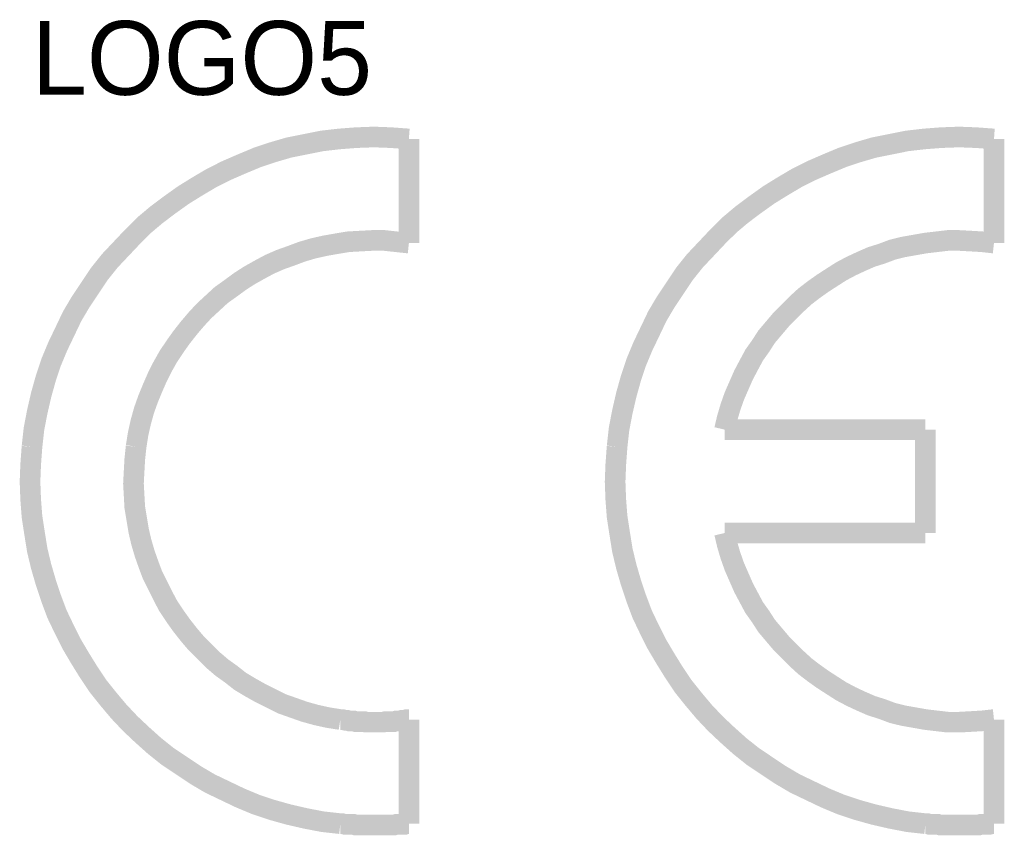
# Model space of a CAD drawing. Header units: inches. Extents: x 0 to 17, y 0 to 11.
# Tile 26 of 39: x 5.818 to 6.382, y 7.597 to 8.064. Entities that reach past the tile are written whole.
import ezdxf

# ---------------------------------------------------------------- set-up
doc = ezdxf.new("R2010")
doc.units = ezdxf.units.IN
doc.header["$MEASUREMENT"] = 0
doc.layers.add('Sheet', color=255, linetype='Continuous')

msp = doc.modelspace()

# ---------------------------------------------------------------- linework, layer by layer
at = {"layer": 'Sheet'}
for points in [[(6.04106, 7.99558, 0.0118, 0.0118, 0), (6.03088, 7.99633, 0.0118, 0.0118, 0), (6.02108, 7.99671, 0.0118, 0.0118, 0), (6.01091, 7.99633, 0.0118, 0.0118, 0), (6.00111, 7.99558, 0.0118, 0.0118, 0), (5.99131, 7.99445, 0.0118, 0.0118, 0), (5.98189, 7.99256, 0.0118, 0.0118, 0), (5.97246, 7.99068, 0.0118, 0.0118, 0), (5.96342, 7.98804, 0.0118, 0.0118, 0), (5.95437, 7.98503, 0.0118, 0.0118, 0), (5.94533, 7.98126, 0.0118, 0.0118, 0), (5.93666, 7.97749, 0.0118, 0.0118, 0), (5.92837, 7.97334, 0.0118, 0.0118, 0), (5.92007, 7.96844, 0.0118, 0.0118, 0), (5.91216, 7.96354, 0.0118, 0.0118, 0), (5.90424, 7.95789, 0.0118, 0.0118, 0), (5.89671, 7.95223, 0.0118, 0.0118, 0), (5.88954, 7.9462, 0.0118, 0.0118, 0), (5.88276, 7.93942, 0.0118, 0.0118, 0), (5.87635, 7.93263, 0.0118, 0.0118, 0), (5.86995, 7.92585, 0.0118, 0.0118, 0), (5.86391, 7.91831, 0.0118, 0.0118, 0), (5.85864, 7.9104, 0.0118, 0.0118, 0), (5.85336, 7.90248, 0.0118, 0.0118, 0), (5.84846, 7.89419, 0.0118, 0.0118, 0), (5.84432, 7.88552, 0.0118, 0.0118, 0), (5.84017, 7.87685, 0.0118, 0.0118, 0), (5.8364, 7.8678, 0.0118, 0.0118, 0), (5.83339, 7.85876, 0.0118, 0.0118, 0), (5.83075, 7.84934, 0.0118, 0.0118, 0), (5.82849, 7.83954, 0.0118, 0.0118, 0), (5.8266, 7.82974, 0.0118, 0.0118, 0), (5.82547, 7.81956, 0.0118, 0.0118, 0)], [(6.04106, 7.99558, 0.0118, 0.0118, 0), (6.04106, 7.93603, 0.0118, 0.0118, 0)], [(6.37575, 7.99558, 0.0118, 0.0118, 0), (6.36558, 7.99633, 0.0118, 0.0118, 0), (6.35578, 7.99671, 0.0118, 0.0118, 0), (6.3456, 7.99633, 0.0118, 0.0118, 0), (6.3358, 7.99558, 0.0118, 0.0118, 0), (6.326, 7.99445, 0.0118, 0.0118, 0), (6.31658, 7.99256, 0.0118, 0.0118, 0), (6.30716, 7.99068, 0.0118, 0.0118, 0), (6.29811, 7.98804, 0.0118, 0.0118, 0), (6.28907, 7.98503, 0.0118, 0.0118, 0), (6.28002, 7.98126, 0.0118, 0.0118, 0), (6.27135, 7.97749, 0.0118, 0.0118, 0), (6.26306, 7.97334, 0.0118, 0.0118, 0), (6.25477, 7.96844, 0.0118, 0.0118, 0), (6.24685, 7.96354, 0.0118, 0.0118, 0), (6.23894, 7.95789, 0.0118, 0.0118, 0), (6.2314, 7.95223, 0.0118, 0.0118, 0), (6.22424, 7.9462, 0.0118, 0.0118, 0), (6.21745, 7.93942, 0.0118, 0.0118, 0), (6.21105, 7.93263, 0.0118, 0.0118, 0), (6.20464, 7.92585, 0.0118, 0.0118, 0), (6.19861, 7.91831, 0.0118, 0.0118, 0), (6.19333, 7.9104, 0.0118, 0.0118, 0), (6.18805, 7.90248, 0.0118, 0.0118, 0), (6.18315, 7.89419, 0.0118, 0.0118, 0), (6.17901, 7.88552, 0.0118, 0.0118, 0), (6.17486, 7.87685, 0.0118, 0.0118, 0), (6.17109, 7.8678, 0.0118, 0.0118, 0), (6.16808, 7.85876, 0.0118, 0.0118, 0), (6.16544, 7.84934, 0.0118, 0.0118, 0), (6.16318, 7.83954, 0.0118, 0.0118, 0), (6.16129, 7.82974, 0.0118, 0.0118, 0), (6.16016, 7.81956, 0.0118, 0.0118, 0)], [(6.37575, 7.99558, 0.0118, 0.0118, 0), (6.37575, 7.93603, 0.0118, 0.0118, 0)], [(6.04106, 7.93603, 0.0118, 0.0118, 0), (6.0339, 7.93678, 0.0118, 0.0118, 0), (6.02712, 7.93753, 0.0118, 0.0118, 0), (6.01995, 7.93753, 0.0118, 0.0118, 0), (6.01317, 7.93716, 0.0118, 0.0118, 0), (6.00639, 7.93678, 0.0118, 0.0118, 0), (5.9996, 7.93565, 0.0118, 0.0118, 0), (5.99319, 7.93452, 0.0118, 0.0118, 0), (5.98641, 7.93301, 0.0118, 0.0118, 0), (5.98, 7.93113, 0.0118, 0.0118, 0), (5.97397, 7.92887, 0.0118, 0.0118, 0), (5.96756, 7.9266, 0.0118, 0.0118, 0), (5.96153, 7.92397, 0.0118, 0.0118, 0), (5.95588, 7.92095, 0.0118, 0.0118, 0), (5.94985, 7.91756, 0.0118, 0.0118, 0), (5.94457, 7.91417, 0.0118, 0.0118, 0), (5.93892, 7.91002, 0.0118, 0.0118, 0), (5.93364, 7.90625, 0.0118, 0.0118, 0), (5.92874, 7.90173, 0.0118, 0.0118, 0), (5.92384, 7.8972, 0.0118, 0.0118, 0), (5.91932, 7.8923, 0.0118, 0.0118, 0), (5.91517, 7.8874, 0.0118, 0.0118, 0), (5.91103, 7.88213, 0.0118, 0.0118, 0), (5.90726, 7.87685, 0.0118, 0.0118, 0), (5.90349, 7.8712, 0.0118, 0.0118, 0), (5.9001, 7.86517, 0.0118, 0.0118, 0), (5.89708, 7.85914, 0.0118, 0.0118, 0), (5.89444, 7.8531, 0.0118, 0.0118, 0), (5.89181, 7.8467, 0.0118, 0.0118, 0), (5.88954, 7.84029, 0.0118, 0.0118, 0), (5.88766, 7.8335, 0.0118, 0.0118, 0), (5.88615, 7.82672, 0.0118, 0.0118, 0), (5.88502, 7.81956, 0.0118, 0.0118, 0)], [(6.37575, 7.93603, 0.0118, 0.0118, 0), (6.36897, 7.93678, 0.0118, 0.0118, 0), (6.36256, 7.93716, 0.0118, 0.0118, 0), (6.35578, 7.93753, 0.0118, 0.0118, 0), (6.34937, 7.93753, 0.0118, 0.0118, 0), (6.34296, 7.93678, 0.0118, 0.0118, 0), (6.33656, 7.93603, 0.0118, 0.0118, 0), (6.33015, 7.9349, 0.0118, 0.0118, 0), (6.32374, 7.93377, 0.0118, 0.0118, 0), (6.31771, 7.93226, 0.0118, 0.0118, 0), (6.31168, 7.93, 0.0118, 0.0118, 0), (6.30565, 7.92811, 0.0118, 0.0118, 0), (6.29962, 7.92547, 0.0118, 0.0118, 0), (6.29397, 7.92283, 0.0118, 0.0118, 0), (6.28831, 7.91982, 0.0118, 0.0118, 0), (6.28303, 7.91643, 0.0118, 0.0118, 0), (6.27776, 7.91303, 0.0118, 0.0118, 0), (6.27248, 7.90927, 0.0118, 0.0118, 0), (6.26758, 7.9055, 0.0118, 0.0118, 0), (6.26306, 7.90135, 0.0118, 0.0118, 0), (6.25854, 7.89683, 0.0118, 0.0118, 0), (6.25401, 7.8923, 0.0118, 0.0118, 0), (6.24987, 7.8874, 0.0118, 0.0118, 0), (6.24572, 7.8825, 0.0118, 0.0118, 0), (6.24233, 7.87723, 0.0118, 0.0118, 0), (6.23856, 7.87195, 0.0118, 0.0118, 0), (6.23554, 7.8663, 0.0118, 0.0118, 0), (6.23253, 7.86064, 0.0118, 0.0118, 0), (6.22989, 7.85461, 0.0118, 0.0118, 0), (6.22725, 7.84858, 0.0118, 0.0118, 0), (6.22499, 7.84217, 0.0118, 0.0118, 0), (6.22311, 7.83577, 0.0118, 0.0118, 0), (6.2216, 7.82936, 0.0118, 0.0118, 0)], [(6.2216, 7.82936, 0.0118, 0.0118, 0), (6.33656, 7.82936, 0.0118, 0.0118, 0)], [(6.33656, 7.82936, 0.0118, 0.0118, 0), (6.33656, 7.77018, 0.0118, 0.0118, 0)], [(5.82547, 7.81956, 0.0118, 0.0118, 0), (5.82472, 7.80938, 0.0118, 0.0118, 0), (5.82434, 7.79958, 0.0118, 0.0118, 0), (5.82472, 7.78941, 0.0118, 0.0118, 0), (5.82547, 7.77961, 0.0118, 0.0118, 0), (5.82698, 7.76981, 0.0118, 0.0118, 0), (5.82849, 7.76038, 0.0118, 0.0118, 0), (5.83075, 7.75096, 0.0118, 0.0118, 0), (5.83339, 7.74191, 0.0118, 0.0118, 0), (5.8364, 7.73287, 0.0118, 0.0118, 0), (5.83979, 7.72382, 0.0118, 0.0118, 0), (5.84394, 7.71515, 0.0118, 0.0118, 0), (5.84808, 7.70686, 0.0118, 0.0118, 0), (5.85298, 7.69857, 0.0118, 0.0118, 0), (5.85788, 7.69065, 0.0118, 0.0118, 0), (5.86316, 7.68274, 0.0118, 0.0118, 0), (5.86919, 7.6752, 0.0118, 0.0118, 0), (5.87522, 7.66804, 0.0118, 0.0118, 0), (5.88163, 7.66125, 0.0118, 0.0118, 0), (5.88841, 7.65485, 0.0118, 0.0118, 0), (5.89557, 7.64844, 0.0118, 0.0118, 0), (5.90311, 7.64241, 0.0118, 0.0118, 0), (5.91103, 7.63713, 0.0118, 0.0118, 0), (5.91894, 7.63185, 0.0118, 0.0118, 0), (5.92723, 7.62695, 0.0118, 0.0118, 0), (5.9359, 7.62281, 0.0118, 0.0118, 0), (5.94457, 7.61866, 0.0118, 0.0118, 0), (5.95362, 7.61489, 0.0118, 0.0118, 0), (5.96266, 7.61188, 0.0118, 0.0118, 0), (5.97209, 7.60924, 0.0118, 0.0118, 0), (5.98189, 7.60698, 0.0118, 0.0118, 0), (5.99169, 7.60509, 0.0118, 0.0118, 0), (6.00186, 7.60396, 0.0118, 0.0118, 0)], [(5.88502, 7.81956, 0.0118, 0.0118, 0), (5.88427, 7.8124, 0.0118, 0.0118, 0), (5.88389, 7.80561, 0.0118, 0.0118, 0), (5.88351, 7.79845, 0.0118, 0.0118, 0), (5.88389, 7.79167, 0.0118, 0.0118, 0), (5.88427, 7.78488, 0.0118, 0.0118, 0), (5.8854, 7.7781, 0.0118, 0.0118, 0), (5.88653, 7.77131, 0.0118, 0.0118, 0), (5.88804, 7.76491, 0.0118, 0.0118, 0), (5.88992, 7.7585, 0.0118, 0.0118, 0), (5.89218, 7.75209, 0.0118, 0.0118, 0), (5.89444, 7.74606, 0.0118, 0.0118, 0), (5.89746, 7.74003, 0.0118, 0.0118, 0), (5.90047, 7.734, 0.0118, 0.0118, 0), (5.90349, 7.72834, 0.0118, 0.0118, 0), (5.90726, 7.72269, 0.0118, 0.0118, 0), (5.91103, 7.71741, 0.0118, 0.0118, 0), (5.91517, 7.71214, 0.0118, 0.0118, 0), (5.91932, 7.70724, 0.0118, 0.0118, 0), (5.92422, 7.70234, 0.0118, 0.0118, 0), (5.92874, 7.69781, 0.0118, 0.0118, 0), (5.93402, 7.69329, 0.0118, 0.0118, 0), (5.9393, 7.68952, 0.0118, 0.0118, 0), (5.94457, 7.68538, 0.0118, 0.0118, 0), (5.95023, 7.68198, 0.0118, 0.0118, 0), (5.95626, 7.67859, 0.0118, 0.0118, 0), (5.96229, 7.67558, 0.0118, 0.0118, 0), (5.96832, 7.67256, 0.0118, 0.0118, 0), (5.97473, 7.6703, 0.0118, 0.0118, 0), (5.98113, 7.66804, 0.0118, 0.0118, 0), (5.98792, 7.66615, 0.0118, 0.0118, 0), (5.9947, 7.66465, 0.0118, 0.0118, 0), (6.00186, 7.66351, 0.0118, 0.0118, 0)], [(6.16016, 7.81956, 0.0118, 0.0118, 0), (6.15941, 7.80938, 0.0118, 0.0118, 0), (6.15903, 7.79958, 0.0118, 0.0118, 0), (6.15941, 7.78941, 0.0118, 0.0118, 0), (6.16016, 7.77961, 0.0118, 0.0118, 0), (6.16167, 7.76981, 0.0118, 0.0118, 0), (6.16318, 7.76038, 0.0118, 0.0118, 0), (6.16544, 7.75096, 0.0118, 0.0118, 0), (6.16808, 7.74191, 0.0118, 0.0118, 0), (6.17109, 7.73287, 0.0118, 0.0118, 0), (6.17449, 7.72382, 0.0118, 0.0118, 0), (6.17863, 7.71515, 0.0118, 0.0118, 0), (6.18278, 7.70686, 0.0118, 0.0118, 0), (6.18768, 7.69857, 0.0118, 0.0118, 0), (6.19258, 7.69065, 0.0118, 0.0118, 0), (6.19785, 7.68274, 0.0118, 0.0118, 0), (6.20388, 7.6752, 0.0118, 0.0118, 0), (6.20991, 7.66804, 0.0118, 0.0118, 0), (6.21632, 7.66125, 0.0118, 0.0118, 0), (6.22311, 7.65485, 0.0118, 0.0118, 0), (6.23027, 7.64844, 0.0118, 0.0118, 0), (6.23781, 7.64241, 0.0118, 0.0118, 0), (6.24572, 7.63713, 0.0118, 0.0118, 0), (6.25364, 7.63185, 0.0118, 0.0118, 0), (6.26193, 7.62695, 0.0118, 0.0118, 0), (6.2706, 7.62281, 0.0118, 0.0118, 0), (6.27927, 7.61866, 0.0118, 0.0118, 0), (6.28831, 7.61489, 0.0118, 0.0118, 0), (6.29736, 7.61188, 0.0118, 0.0118, 0), (6.30678, 7.60924, 0.0118, 0.0118, 0), (6.31658, 7.60698, 0.0118, 0.0118, 0), (6.32638, 7.60509, 0.0118, 0.0118, 0), (6.33656, 7.60396, 0.0118, 0.0118, 0)], [(6.2216, 7.77018, 0.0118, 0.0118, 0), (6.22311, 7.76377, 0.0118, 0.0118, 0), (6.22499, 7.75737, 0.0118, 0.0118, 0), (6.22725, 7.75096, 0.0118, 0.0118, 0), (6.22989, 7.74493, 0.0118, 0.0118, 0), (6.23253, 7.7389, 0.0118, 0.0118, 0), (6.23554, 7.73324, 0.0118, 0.0118, 0), (6.23856, 7.72759, 0.0118, 0.0118, 0), (6.24233, 7.72231, 0.0118, 0.0118, 0), (6.24572, 7.71704, 0.0118, 0.0118, 0), (6.24987, 7.71214, 0.0118, 0.0118, 0), (6.25401, 7.70724, 0.0118, 0.0118, 0), (6.25854, 7.70271, 0.0118, 0.0118, 0), (6.26306, 7.69819, 0.0118, 0.0118, 0), (6.26758, 7.69404, 0.0118, 0.0118, 0), (6.27248, 7.69028, 0.0118, 0.0118, 0), (6.27776, 7.68651, 0.0118, 0.0118, 0), (6.28303, 7.68311, 0.0118, 0.0118, 0), (6.28831, 7.67972, 0.0118, 0.0118, 0), (6.29397, 7.67671, 0.0118, 0.0118, 0), (6.29962, 7.67407, 0.0118, 0.0118, 0), (6.30565, 7.67143, 0.0118, 0.0118, 0), (6.31168, 7.66954, 0.0118, 0.0118, 0), (6.31771, 7.66728, 0.0118, 0.0118, 0), (6.32374, 7.66578, 0.0118, 0.0118, 0), (6.33015, 7.66465, 0.0118, 0.0118, 0), (6.33656, 7.66351, 0.0118, 0.0118, 0), (6.34296, 7.66276, 0.0118, 0.0118, 0), (6.34937, 7.66201, 0.0118, 0.0118, 0), (6.35578, 7.66201, 0.0118, 0.0118, 0), (6.36256, 7.66238, 0.0118, 0.0118, 0), (6.36897, 7.66276, 0.0118, 0.0118, 0), (6.37575, 7.66351, 0.0118, 0.0118, 0)], [(6.33656, 7.77018, 0.0118, 0.0118, 0), (6.2216, 7.77018, 0.0118, 0.0118, 0)], [(6.00186, 7.66351, 0.0118, 0.0118, 0), (6.00299, 7.66351, 0.0118, 0.0118, 0), (6.0045, 7.66314, 0.0118, 0.0118, 0), (6.00563, 7.66314, 0.0118, 0.0118, 0), (6.00676, 7.66276, 0.0118, 0.0118, 0), (6.00789, 7.66276, 0.0118, 0.0118, 0), (6.0094, 7.66276, 0.0118, 0.0118, 0), (6.01053, 7.66238, 0.0118, 0.0118, 0), (6.01166, 7.66238, 0.0118, 0.0118, 0), (6.01317, 7.66238, 0.0118, 0.0118, 0), (6.0143, 7.66238, 0.0118, 0.0118, 0), (6.01543, 7.66238, 0.0118, 0.0118, 0), (6.01656, 7.66201, 0.0118, 0.0118, 0), (6.01807, 7.66201, 0.0118, 0.0118, 0), (6.0192, 7.66201, 0.0118, 0.0118, 0), (6.02033, 7.66201, 0.0118, 0.0118, 0), (6.02146, 7.66201, 0.0118, 0.0118, 0), (6.02297, 7.66201, 0.0118, 0.0118, 0), (6.0241, 7.66201, 0.0118, 0.0118, 0), (6.02523, 7.66201, 0.0118, 0.0118, 0), (6.02636, 7.66201, 0.0118, 0.0118, 0), (6.02787, 7.66238, 0.0118, 0.0118, 0), (6.029, 7.66238, 0.0118, 0.0118, 0), (6.03013, 7.66238, 0.0118, 0.0118, 0), (6.03126, 7.66238, 0.0118, 0.0118, 0), (6.03277, 7.66238, 0.0118, 0.0118, 0), (6.0339, 7.66276, 0.0118, 0.0118, 0), (6.03503, 7.66276, 0.0118, 0.0118, 0), (6.03616, 7.66276, 0.0118, 0.0118, 0), (6.03729, 7.66314, 0.0118, 0.0118, 0), (6.0388, 7.66314, 0.0118, 0.0118, 0), (6.03993, 7.66351, 0.0118, 0.0118, 0), (6.04106, 7.66351, 0.0118, 0.0118, 0)], [(6.04106, 7.66351, 0.0118, 0.0118, 0), (6.04106, 7.60396, 0.0118, 0.0118, 0)], [(6.37575, 7.66351, 0.0118, 0.0118, 0), (6.37575, 7.60396, 0.0118, 0.0118, 0)], [(6.00186, 7.60396, 0.0118, 0.0118, 0), (6.00299, 7.60396, 0.0118, 0.0118, 0), (6.0045, 7.60358, 0.0118, 0.0118, 0), (6.00563, 7.60358, 0.0118, 0.0118, 0), (6.00676, 7.60358, 0.0118, 0.0118, 0), (6.00789, 7.60358, 0.0118, 0.0118, 0), (6.0094, 7.60358, 0.0118, 0.0118, 0), (6.01053, 7.60321, 0.0118, 0.0118, 0), (6.01166, 7.60321, 0.0118, 0.0118, 0), (6.01317, 7.60321, 0.0118, 0.0118, 0), (6.0143, 7.60321, 0.0118, 0.0118, 0), (6.01543, 7.60321, 0.0118, 0.0118, 0), (6.01656, 7.60321, 0.0118, 0.0118, 0), (6.01807, 7.60321, 0.0118, 0.0118, 0), (6.0192, 7.60321, 0.0118, 0.0118, 0), (6.02033, 7.60321, 0.0118, 0.0118, 0), (6.02146, 7.60321, 0.0118, 0.0118, 0), (6.02297, 7.60321, 0.0118, 0.0118, 0), (6.0241, 7.60321, 0.0118, 0.0118, 0), (6.02523, 7.60321, 0.0118, 0.0118, 0), (6.02636, 7.60321, 0.0118, 0.0118, 0), (6.02787, 7.60321, 0.0118, 0.0118, 0), (6.029, 7.60321, 0.0118, 0.0118, 0), (6.03013, 7.60321, 0.0118, 0.0118, 0), (6.03126, 7.60321, 0.0118, 0.0118, 0), (6.03277, 7.60321, 0.0118, 0.0118, 0), (6.0339, 7.60358, 0.0118, 0.0118, 0), (6.03503, 7.60358, 0.0118, 0.0118, 0), (6.03616, 7.60358, 0.0118, 0.0118, 0), (6.03729, 7.60358, 0.0118, 0.0118, 0), (6.0388, 7.60358, 0.0118, 0.0118, 0), (6.03993, 7.60396, 0.0118, 0.0118, 0), (6.04106, 7.60396, 0.0118, 0.0118, 0)], [(6.33656, 7.60396, 0.0118, 0.0118, 0), (6.33769, 7.60396, 0.0118, 0.0118, 0), (6.33882, 7.60358, 0.0118, 0.0118, 0), (6.34032, 7.60358, 0.0118, 0.0118, 0), (6.34146, 7.60358, 0.0118, 0.0118, 0), (6.34259, 7.60358, 0.0118, 0.0118, 0), (6.34372, 7.60358, 0.0118, 0.0118, 0), (6.34485, 7.60321, 0.0118, 0.0118, 0), (6.34636, 7.60321, 0.0118, 0.0118, 0), (6.34749, 7.60321, 0.0118, 0.0118, 0), (6.34862, 7.60321, 0.0118, 0.0118, 0), (6.34975, 7.60321, 0.0118, 0.0118, 0), (6.35125, 7.60321, 0.0118, 0.0118, 0), (6.35239, 7.60321, 0.0118, 0.0118, 0), (6.35352, 7.60321, 0.0118, 0.0118, 0), (6.35465, 7.60321, 0.0118, 0.0118, 0), (6.35615, 7.60321, 0.0118, 0.0118, 0), (6.35729, 7.60321, 0.0118, 0.0118, 0), (6.35842, 7.60321, 0.0118, 0.0118, 0), (6.35955, 7.60321, 0.0118, 0.0118, 0), (6.36105, 7.60321, 0.0118, 0.0118, 0), (6.36219, 7.60321, 0.0118, 0.0118, 0), (6.36332, 7.60321, 0.0118, 0.0118, 0), (6.36445, 7.60321, 0.0118, 0.0118, 0), (6.36595, 7.60321, 0.0118, 0.0118, 0), (6.36708, 7.60321, 0.0118, 0.0118, 0), (6.36822, 7.60358, 0.0118, 0.0118, 0), (6.36972, 7.60358, 0.0118, 0.0118, 0), (6.37085, 7.60358, 0.0118, 0.0118, 0), (6.37198, 7.60358, 0.0118, 0.0118, 0), (6.37312, 7.60358, 0.0118, 0.0118, 0), (6.37462, 7.60396, 0.0118, 0.0118, 0), (6.37575, 7.60396, 0.0118, 0.0118, 0)]]:
    msp.add_lwpolyline(points, format="xyseb", dxfattribs=at)

# ---------------------------------------------------------------- texts
msp.add_text('LOGO5', height=0.042215, dxfattribs=at).set_placement((5.82547, 8.02083))

doc.saveas('drawing.dxf')
